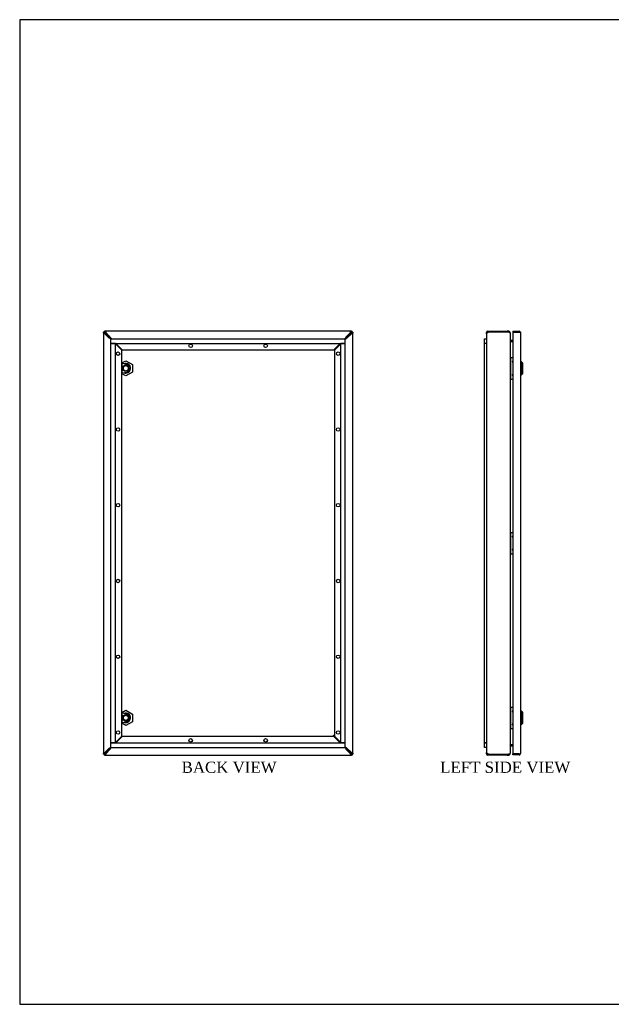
# Model space of a CAD drawing. Header units: inches. Extents: x 0 to 120, y -1 to 80.
# Tile 1 of 4: x 0 to 48, y 0 to 80. Entities that reach past the tile are written whole.
import ezdxf
from ezdxf.enums import TextEntityAlignment as Align

# ---------------------------------------------------------------- set-up
doc = ezdxf.new("R2010")
doc.units = ezdxf.units.IN
doc.header["$MEASUREMENT"] = 0
for name, color, linetype in [('COM56537-5', 7, 'Continuous'), ('COM56538-6', 7, 'Continuous'), ('COM70219', 7, 'Continuous'), ('COM71233-7', 7, 'Continuous'), ('Default', 7, 'Continuous'), ('GSK11134', 7, 'Continuous'), ('HNG14573-1', 7, 'Continuous'), ('LOK10000', 7, 'Continuous'), ('LOK10000CAM', 7, 'Continuous'), ('LOK10000NUT', 7, 'Continuous'), ('LOK10000SC', 7, 'Continuous'), ('STD26123', 7, 'Continuous')]:
    doc.layers.add(name, color=color, linetype=linetype)
doc.styles.add('SEACAD_Times_New_Roman', font='times.ttf')

# ---------------------------------------------------------------- blocks, each defined once
blk = doc.blocks.new('SE2')
at = {"layer": 'COM56537-5', "color": 7, "linetype": 'Continuous'}
for p, q in [((38.179, 54.413), (38.107, 54.413)), ((38.107, 54.312), (38.107, 54.413)), ((38.179, 54.379), (38.179, 54.413)), ((38.215, 54.521), (38.27, 54.521)), ((38.215, 54.449), (38.215, 54.521)), ((38.215, 54.449), (38.27, 54.449)), ((38.27, 54.521), (39.777, 54.521)), ((38.27, 54.449), (38.27, 54.521)), ((39.907, 54.521), (39.777, 54.521)), ((39.907, 54.449), (39.777, 54.449)), ((39.907, 54.449), (39.907, 54.521)), ((39.964, 54.413), (40.015, 54.413)), ((40.015, 54.378), (40.015, 54.413)), ((40.043, 53.772), (40.028, 53.714)), ((40.233, 53.771), (40.051, 53.771)), ((40.051, 53.699), (40.233, 53.699)), ((40.043, 21.08), (40.028, 21.138)), ((40.233, 21.153), (40.051, 21.153)), ((40.051, 21.081), (40.233, 21.081)), ((38.107, 20.439), (38.107, 20.54)), ((38.179, 20.439), (38.107, 20.439)), ((38.179, 20.439), (38.179, 20.473)), ((38.27, 20.403), (38.215, 20.403)), ((38.215, 20.403), (38.215, 20.331)), ((38.27, 20.331), (38.215, 20.331)), ((38.27, 20.403), (38.27, 20.331)), ((39.777, 20.331), (38.27, 20.331)), ((39.777, 20.403), (39.907, 20.403)), ((39.777, 20.331), (39.907, 20.331)), ((39.907, 20.403), (39.907, 20.331)), ((39.964, 20.439), (40.015, 20.439)), ((40.015, 20.439), (40.015, 20.473))]:
    blk.add_line(p, q, dxfattribs=at)
for centre, radius, start, end in [((38.215, 54.413), 0.108, 90, 180), ((38.215, 54.413), 0.036, 90, 180), ((39.907, 54.413), 0.108, 0, 90), ((39.907, 54.413), 0.036, 9.13628, 90), ((40.051, 53.807), 0.036, 180, 256.24309), ((40.051, 53.807), 0.108, 261.29319, 270), ((40.051, 53.807), 0.036, 256.24309, 270), ((40.051, 21.045), 0.036, 103.75691, 180), ((40.051, 21.045), 0.108, 90, 98.70681), ((40.051, 21.045), 0.036, 90, 103.75691), ((38.215, 20.439), 0.108, 180, 270), ((38.215, 20.439), 0.036, 180, 270), ((39.907, 20.439), 0.108, 270, 0), ((39.907, 20.439), 0.036, 270, 350.86372)]:
    blk.add_arc(centre, radius, start, end, dxfattribs=at)
at = {"layer": 'COM56538-6', "color": 7, "linetype": 'Continuous'}
for p, q in [((38.107, 54.312), (38.107, 20.54)), ((38.27, 54.449), (38.215, 54.398)), ((39.777, 54.449), (38.27, 54.449)), ((40.015, 54.379), (40.015, 20.473)), ((40.051, 53.688), (40.043, 53.688)), ((40.051, 53.688), (40.233, 53.688)), ((40.043, 21.164), (40.051, 21.164)), ((40.233, 21.164), (40.051, 21.164)), ((38.215, 20.454), (38.27, 20.403)), ((38.27, 20.403), (39.777, 20.403))]:
    blk.add_line(p, q, dxfattribs=at)
for centre, radius, start, end in [((39.777, 54.067), 0.382, 70.15904, 90), ((40.157, 53.772), 0.142, 183.42655, 216.37236), ((40.155, 21.081), 0.14, 143.39539, 176.8057), ((39.777, 20.786), 0.382, 270, 289.84096)]:
    blk.add_arc(centre, radius, start, end, dxfattribs=at)
for points, knots in [([(38.215, 54.398), (38.201, 54.391), (38.187, 54.384), (38.161, 54.369), (38.149, 54.362), (38.129, 54.348), (38.121, 54.341), (38.11, 54.326), (38.107, 54.319), (38.107, 54.312)], [0, 0, 0, 0, 0.25, 0.25, 0.5, 0.5, 0.75, 0.75, 1, 1, 1, 1]), ([(40.015, 54.379), (40.015, 54.38), (40.015, 54.381), (40.014, 54.384), (40.013, 54.386), (40.012, 54.389), (40.01, 54.391), (40.008, 54.393), (40.005, 54.395), (40.002, 54.398), (39.999, 54.4), (39.995, 54.402), (39.99, 54.404), (39.983, 54.407), (39.97, 54.412), (39.954, 54.416), (39.94, 54.419), (39.929, 54.422), (39.918, 54.424), (39.911, 54.426), (39.907, 54.426)], [0, 0, 0, 0, 0.039708, 0.079608, 0.1197, 0.159978, 0.200442, 0.241088, 0.281914, 0.322916, 0.364092, 0.405438, 0.446952, 0.48863, 0.614447, 0.741619, 0.805765, 0.870219, 0.934968, 1, 1, 1, 1]), ([(38.107, 20.54), (38.107, 20.533), (38.11, 20.526), (38.121, 20.512), (38.129, 20.505), (38.149, 20.49), (38.161, 20.483), (38.187, 20.469), (38.201, 20.462), (38.215, 20.454)], [0, 0, 0, 0, 0.25, 0.25, 0.5, 0.5, 0.75, 0.75, 1, 1, 1, 1]), ([(39.907, 20.426), (39.909, 20.426), (39.914, 20.427), (39.92, 20.428), (39.926, 20.43), (39.933, 20.431), (39.939, 20.433), (39.945, 20.434), (39.951, 20.435), (39.956, 20.437), (39.962, 20.438), (39.967, 20.44), (39.972, 20.442), (39.977, 20.443), (39.981, 20.445), (39.989, 20.448), (39.999, 20.453), (40.007, 20.458), (40.011, 20.463), (40.014, 20.466), (40.015, 20.47), (40.015, 20.472), (40.015, 20.473)], [0, 0, 0, 0, 0.037203, 0.074315, 0.111334, 0.148258, 0.185084, 0.22181, 0.258435, 0.294955, 0.331369, 0.367674, 0.403869, 0.439952, 0.47592, 0.511772, 0.636136, 0.758975, 0.819859, 0.880331, 0.940381, 1, 1, 1, 1])]:
    blk.add_open_spline(points, degree=3, knots=knots, dxfattribs=at)
at = {"layer": 'COM71233-7', "color": 7, "linetype": 'Continuous'}
for p, q in [((40.233, 54.506), (40.233, 54.434)), ((40.233, 54.506), (40.75, 54.506)), ((40.233, 54.434), (40.233, 20.419)), ((40.233, 54.434), (40.75, 54.434)), ((40.75, 54.434), (40.233, 54.434)), ((40.75, 54.434), (40.75, 54.434)), ((40.801, 54.434), (40.75, 54.434)), ((40.75, 54.434), (40.838, 54.434)), ((40.801, 54.434), (40.838, 54.46)), ((40.858, 54.398), (40.858, 20.455)), ((40.858, 54.398), (40.858, 54.398)), ((40.858, 54.398), (40.858, 54.398)), ((40.858, 54.398), (40.858, 54.398)), ((40.233, 20.347), (40.233, 20.419)), ((40.75, 20.419), (40.233, 20.419)), ((40.233, 20.419), (40.75, 20.419)), ((40.75, 20.347), (40.233, 20.347)), ((40.75, 20.419), (40.75, 20.419)), ((40.75, 20.419), (40.801, 20.419)), ((40.75, 20.419), (40.838, 20.419)), ((40.801, 20.419), (40.838, 20.392)), ((40.858, 20.455), (40.858, 20.454)), ((40.858, 20.454), (40.858, 20.454)), ((40.858, 20.454), (40.858, 20.454))]:
    blk.add_line(p, q, dxfattribs=at)
for centre, radius, start, end in [((40.75, 54.398), 0.108, 35.52652, 90), ((40.75, 54.398), 0.036, 86.20979, 90), ((40.75, 54.398), 0.108, 0.21754, 35.52652), ((40.75, 54.398), 0.108, 0, 0.10085), ((40.75, 20.455), 0.036, 270, 273.79021), ((40.75, 20.455), 0.108, 270, 324.47348), ((40.75, 20.455), 0.108, 324.47348, 359.78246), ((40.75, 20.455), 0.108, 359.89915, 0)]:
    blk.add_arc(centre, radius, start, end, dxfattribs=at)
for points in [[(40.838, 54.434), (40.845, 54.428), (40.85, 54.422), (40.856, 54.41), (40.858, 54.404), (40.858, 54.398)], [(40.838, 20.419), (40.845, 20.425), (40.85, 20.431), (40.856, 20.443), (40.858, 20.448), (40.858, 20.454)]]:
    blk.add_open_spline(points, degree=3, knots=[0, 0, 0, 0, 0.5, 0.5, 1, 1, 1, 1], dxfattribs=at)
at = {"layer": 'GSK11134', "color": 7, "linetype": 'Continuous'}
for p, q in [((37.957, 53.532), (37.957, 53.907)), ((37.957, 53.907), (38.107, 53.907)), ((38.107, 53.532), (37.957, 53.532)), ((37.957, 21.32), (37.957, 53.53)), ((38.107, 53.53), (37.957, 53.53)), ((37.957, 20.945), (37.957, 21.32)), ((37.957, 21.32), (38.107, 21.32)), ((38.107, 21.32), (37.957, 21.32)), ((38.107, 20.945), (37.957, 20.945))]:
    blk.add_line(p, q, dxfattribs=at)
at = {"layer": 'HNG14573-1', "color": 7, "linetype": 'Continuous'}
for p, q in [((40.072, 52.387), (40.015, 52.387)), ((40.072, 50.655), (40.072, 52.387)), ((40.072, 52.387), (40.093, 52.387)), ((40.093, 52.387), (40.233, 52.387)), ((40.072, 50.655), (40.015, 50.655)), ((40.072, 50.655), (40.093, 50.655)), ((40.093, 50.655), (40.233, 50.655)), ((40.072, 38.292), (40.015, 38.292)), ((40.072, 36.56), (40.072, 38.292)), ((40.072, 38.292), (40.093, 38.292)), ((40.093, 38.292), (40.233, 38.292)), ((40.072, 36.56), (40.015, 36.56)), ((40.072, 36.56), (40.093, 36.56)), ((40.093, 36.56), (40.233, 36.56)), ((40.072, 24.197), (40.015, 24.197)), ((40.072, 22.465), (40.072, 24.197)), ((40.072, 24.197), (40.093, 24.197)), ((40.093, 24.197), (40.233, 24.197)), ((40.072, 22.465), (40.015, 22.465)), ((40.072, 22.465), (40.093, 22.465)), ((40.093, 22.465), (40.233, 22.465))]:
    blk.add_line(p, q, dxfattribs=at)
for centre in [(40.212, 52.052), (40.212, 50.99), (40.212, 37.957), (40.212, 36.895), (40.212, 23.862), (40.212, 22.8)]:
    blk.add_arc(centre, 0.022, 17.34144, 342.65856, dxfattribs=at)
at = {"layer": 'LOK10000', "color": 7, "linetype": 'Continuous'}
for p, q in [((40.918, 52.071), (40.858, 52.071)), ((40.918, 52.071), (40.918, 50.971)), ((41.018, 51.971), (40.918, 52.071)), ((41.018, 51.971), (41.018, 51.071)), ((40.858, 50.971), (40.918, 50.971)), ((40.918, 50.971), (41.018, 51.071)), ((40.918, 23.881), (40.858, 23.881)), ((40.918, 23.881), (40.918, 22.781)), ((41.018, 23.781), (40.918, 23.881)), ((41.018, 23.781), (41.018, 22.881)), ((40.858, 22.781), (40.918, 22.781)), ((40.918, 22.781), (41.018, 22.881))]:
    blk.add_line(p, q, dxfattribs=at)
blk = doc.blocks.new('SE3')
at = {"layer": 'COM56537-5', "color": 7, "linetype": 'Continuous'}
for p, q in [((7.268, 54.449), (7.268, 54.521)), ((7.268, 54.521), (7.319, 54.521)), ((7.268, 54.449), (7.319, 54.449)), ((27.213, 54.521), (7.319, 54.521)), ((7.319, 54.449), (7.319, 54.521)), ((7.405, 54.413), (7.756, 54.041)), ((26.776, 54.041), (27.127, 54.413)), ((27.213, 54.521), (27.264, 54.521)), ((27.213, 54.449), (27.213, 54.521)), ((27.213, 54.449), (27.264, 54.449)), ((27.264, 54.449), (27.264, 54.521)), ((7.844, 53.907), (7.782, 53.965)), ((8.214, 53.532), (8.725, 53.021)), ((25.807, 53.021), (26.318, 53.532)), ((26.751, 53.965), (26.688, 53.907)), ((8.725, 53.021), (25.807, 53.021)), ((8.725, 21.831), (8.214, 21.32)), ((25.807, 21.831), (8.725, 21.831)), ((26.318, 21.32), (25.807, 21.831)), ((7.756, 20.811), (7.405, 20.439)), ((7.782, 20.888), (7.844, 20.945)), ((26.688, 20.945), (26.751, 20.888)), ((27.127, 20.439), (26.776, 20.811)), ((7.268, 20.403), (7.268, 20.331)), ((7.319, 20.403), (7.268, 20.403)), ((7.319, 20.331), (7.268, 20.331)), ((7.319, 20.403), (7.319, 20.331)), ((7.319, 20.331), (27.213, 20.331)), ((27.264, 20.403), (27.213, 20.403)), ((27.213, 20.403), (27.213, 20.331)), ((27.264, 20.331), (27.213, 20.331)), ((27.264, 20.403), (27.264, 20.331))]:
    blk.add_line(p, q, dxfattribs=at)
for centre in [(14.243, 53.333), (20.289, 53.333), (14.243, 21.519), (20.289, 21.519)]:
    blk.add_circle(centre, 0.141, dxfattribs=at)
for centre, radius, start, end in [((7.65, 54.634), 0.382, 215.26826, 227.0484), ((-5.558, 40.445), 19.003, 45.42708, 47.0484), ((8.536, 54.259), 0.81, 195.59394, 201.29091), ((25.996, 54.259), 0.81, 338.70909, 344.40606), ((40.09, 40.445), 19.003, 132.9516, 134.57292), ((26.882, 54.634), 0.382, 312.9516, 324.73174), ((-5.558, 34.407), 19.003, 312.9516, 314.57292), ((8.536, 20.594), 0.81, 158.70909, 164.40606), ((25.996, 20.594), 0.81, 15.59394, 21.29091), ((40.09, 34.407), 19.003, 225.42708, 227.0484), ((7.65, 20.218), 0.382, 132.9516, 144.73174), ((26.882, 20.218), 0.382, 35.26826, 47.0484)]:
    blk.add_arc(centre, radius, start, end, dxfattribs=at)
for points in [[(7.338, 54.413), (7.333, 54.418), (7.329, 54.422), (7.32, 54.43), (7.315, 54.434), (7.307, 54.441), (7.304, 54.444), (7.297, 54.448), (7.294, 54.449), (7.291, 54.449)], [(7.319, 54.521), (7.326, 54.521), (7.334, 54.518), (7.348, 54.508), (7.355, 54.5), (7.369, 54.48), (7.377, 54.468), (7.391, 54.441), (7.398, 54.427), (7.405, 54.413)], [(7.319, 54.449), (7.326, 54.449), (7.334, 54.448), (7.348, 54.445), (7.355, 54.442), (7.369, 54.435), (7.377, 54.431), (7.391, 54.423), (7.398, 54.418), (7.405, 54.413)], [(27.127, 54.413), (27.134, 54.427), (27.141, 54.441), (27.156, 54.468), (27.163, 54.48), (27.177, 54.5), (27.184, 54.508), (27.198, 54.518), (27.206, 54.521), (27.213, 54.521)], [(27.127, 54.413), (27.134, 54.418), (27.141, 54.423), (27.156, 54.431), (27.163, 54.435), (27.177, 54.442), (27.184, 54.445), (27.198, 54.448), (27.206, 54.449), (27.213, 54.449)], [(27.241, 54.449), (27.238, 54.449), (27.235, 54.448), (27.228, 54.444), (27.225, 54.441), (27.217, 54.434), (27.212, 54.43), (27.204, 54.422), (27.199, 54.418), (27.194, 54.413)], [(7.291, 20.403), (7.294, 20.403), (7.297, 20.404), (7.304, 20.408), (7.307, 20.411), (7.315, 20.418), (7.32, 20.422), (7.329, 20.43), (7.333, 20.435), (7.338, 20.439)], [(7.405, 20.439), (7.398, 20.434), (7.391, 20.43), (7.377, 20.421), (7.369, 20.417), (7.355, 20.41), (7.348, 20.408), (7.334, 20.404), (7.326, 20.403), (7.319, 20.403)], [(7.405, 20.439), (7.398, 20.425), (7.391, 20.411), (7.377, 20.385), (7.369, 20.373), (7.355, 20.353), (7.348, 20.345), (7.334, 20.334), (7.326, 20.331), (7.319, 20.331)], [(27.213, 20.403), (27.206, 20.403), (27.198, 20.404), (27.184, 20.408), (27.177, 20.41), (27.163, 20.417), (27.156, 20.421), (27.141, 20.43), (27.134, 20.434), (27.127, 20.439)], [(27.213, 20.331), (27.206, 20.331), (27.198, 20.334), (27.184, 20.345), (27.177, 20.353), (27.163, 20.373), (27.156, 20.385), (27.141, 20.411), (27.134, 20.425), (27.127, 20.439)], [(27.194, 20.439), (27.199, 20.435), (27.204, 20.43), (27.212, 20.422), (27.217, 20.418), (27.225, 20.411), (27.228, 20.408), (27.235, 20.404), (27.238, 20.403), (27.241, 20.403)]]:
    blk.add_open_spline(points, degree=3, knots=[0, 0, 0, 0, 0.25, 0.25, 0.5, 0.5, 0.75, 0.75, 1, 1, 1, 1], dxfattribs=at)
at = {"layer": 'COM56538-6', "color": 7, "linetype": 'Continuous'}
for p, q in [((7.268, 54.449), (7.196, 54.449)), ((7.196, 54.398), (7.196, 54.449)), ((7.196, 54.398), (7.196, 20.454)), ((7.268, 54.398), (7.196, 54.398)), ((7.268, 54.398), (7.268, 54.449)), ((7.676, 53.961), (7.304, 54.312)), ((27.228, 54.312), (26.856, 53.961)), ((27.264, 54.449), (27.336, 54.449)), ((27.264, 54.449), (27.264, 54.398)), ((27.264, 54.398), (27.336, 54.398)), ((27.336, 54.449), (27.336, 54.398)), ((27.336, 20.454), (27.336, 54.398)), ((7.753, 53.936), (7.81, 53.873)), ((8.158, 53.53), (8.156, 53.532)), ((8.696, 52.992), (8.186, 53.502)), ((26.346, 53.502), (25.836, 52.992)), ((26.376, 53.532), (26.374, 53.53)), ((26.722, 53.873), (26.78, 53.936)), ((8.696, 21.86), (8.696, 52.992)), ((25.836, 52.992), (25.836, 21.86)), ((8.186, 21.35), (8.696, 21.86)), ((25.836, 21.86), (26.346, 21.35)), ((7.304, 20.54), (7.676, 20.891)), ((7.81, 20.979), (7.753, 20.917)), ((26.78, 20.917), (26.722, 20.979)), ((26.856, 20.891), (27.228, 20.54)), ((7.196, 20.403), (7.196, 20.454)), ((7.268, 20.454), (7.196, 20.454)), ((7.268, 20.403), (7.196, 20.403)), ((7.268, 20.403), (7.268, 20.454)), ((27.264, 20.454), (27.264, 20.403)), ((27.264, 20.454), (27.336, 20.454)), ((27.264, 20.403), (27.336, 20.403)), ((27.336, 20.454), (27.336, 20.403))]:
    blk.add_line(p, q, dxfattribs=at)
for centre in [(8.384, 52.701), (26.148, 52.701), (8.384, 46.591), (26.148, 46.591), (8.384, 40.481), (26.148, 40.481), (8.384, 34.371), (26.148, 34.371), (8.384, 28.261), (26.148, 28.261), (8.384, 22.151), (26.148, 22.151)]:
    blk.add_circle(centre, 0.141, dxfattribs=at)
for centre, radius, start, end in [((7.083, 54.067), 0.382, 42.9516, 54.73174), ((21.272, 67.276), 19.003, 222.9516, 224.57292), ((13.26, 67.276), 19.003, 315.42708, 317.0484), ((27.449, 54.067), 0.382, 125.26826, 137.0484), ((7.458, 53.181), 0.81, 68.70909, 74.40606), ((27.074, 53.181), 0.81, 105.59394, 111.29091), ((21.272, 7.577), 19.003, 135.42708, 137.0484), ((7.458, 21.671), 0.81, 285.59394, 291.29091), ((27.074, 21.671), 0.81, 248.70909, 254.40606), ((13.26, 7.577), 19.003, 42.9516, 44.57292), ((7.083, 20.786), 0.382, 305.26826, 317.0484), ((27.449, 20.786), 0.382, 222.9516, 234.73174)]:
    blk.add_arc(centre, radius, start, end, dxfattribs=at)
for points in [[(7.304, 54.312), (7.29, 54.319), (7.276, 54.326), (7.25, 54.341), (7.238, 54.348), (7.218, 54.362), (7.21, 54.369), (7.199, 54.384), (7.196, 54.391), (7.196, 54.398)], [(7.268, 54.426), (7.268, 54.424), (7.269, 54.42), (7.273, 54.413), (7.276, 54.41), (7.283, 54.402), (7.287, 54.398), (7.295, 54.389), (7.3, 54.384), (7.304, 54.379)], [(7.304, 54.312), (7.299, 54.319), (7.295, 54.326), (7.286, 54.341), (7.282, 54.348), (7.275, 54.362), (7.273, 54.369), (7.269, 54.384), (7.268, 54.391), (7.268, 54.398)], [(27.228, 54.379), (27.232, 54.384), (27.237, 54.389), (27.245, 54.398), (27.249, 54.402), (27.256, 54.41), (27.259, 54.413), (27.263, 54.42), (27.264, 54.424), (27.264, 54.426)], [(27.264, 54.398), (27.264, 54.391), (27.263, 54.384), (27.26, 54.369), (27.257, 54.362), (27.25, 54.348), (27.246, 54.341), (27.237, 54.326), (27.233, 54.319), (27.228, 54.312)], [(27.336, 54.398), (27.336, 54.391), (27.333, 54.384), (27.322, 54.369), (27.314, 54.362), (27.294, 54.348), (27.282, 54.341), (27.256, 54.326), (27.242, 54.319), (27.228, 54.312)], [(7.196, 20.454), (7.196, 20.462), (7.199, 20.469), (7.21, 20.483), (7.218, 20.49), (7.238, 20.505), (7.25, 20.512), (7.276, 20.526), (7.29, 20.533), (7.304, 20.54)], [(7.268, 20.454), (7.268, 20.462), (7.269, 20.469), (7.273, 20.483), (7.275, 20.49), (7.282, 20.505), (7.286, 20.512), (7.295, 20.526), (7.299, 20.533), (7.304, 20.54)], [(7.304, 20.473), (7.3, 20.468), (7.295, 20.464), (7.287, 20.455), (7.283, 20.45), (7.276, 20.443), (7.273, 20.439), (7.269, 20.432), (7.268, 20.429), (7.268, 20.426)], [(27.228, 20.54), (27.233, 20.533), (27.237, 20.526), (27.246, 20.512), (27.25, 20.505), (27.257, 20.49), (27.26, 20.483), (27.263, 20.469), (27.264, 20.462), (27.264, 20.454)], [(27.228, 20.54), (27.242, 20.533), (27.256, 20.526), (27.282, 20.512), (27.294, 20.505), (27.314, 20.49), (27.322, 20.483), (27.333, 20.469), (27.336, 20.462), (27.336, 20.454)], [(27.264, 20.426), (27.264, 20.429), (27.263, 20.432), (27.259, 20.439), (27.256, 20.443), (27.249, 20.45), (27.245, 20.455), (27.237, 20.464), (27.232, 20.468), (27.228, 20.473)]]:
    blk.add_open_spline(points, degree=3, knots=[0, 0, 0, 0, 0.25, 0.25, 0.5, 0.5, 0.75, 0.75, 1, 1, 1, 1], dxfattribs=at)
at = {"layer": 'COM70219', "color": 7, "linetype": 'Continuous'}
for p, q in [((8.166, 53.53), (8.166, 53.532)), ((26.366, 53.532), (26.366, 53.53))]:
    blk.add_line(p, q, dxfattribs=at)
for centre, start, end in [((8.166, 53.551), 131.4507, 138.5493), ((26.366, 53.551), 41.4507, 48.5493), ((8.166, 21.301), 221.4507, 228.5493), ((26.366, 21.301), 311.4507, 318.5493)]:
    blk.add_arc(centre, 0.5, start, end, dxfattribs=at)
at = {"layer": 'COM71233-7', "color": 7, "linetype": 'Continuous'}
for p, q in [((7.268, 54.434), (7.283, 54.434)), ((7.283, 54.449), (7.283, 54.434)), ((7.283, 54.402), (7.283, 54.434)), ((7.283, 54.434), (7.316, 54.434)), ((7.283, 54.434), (7.319, 54.398)), ((7.319, 54.398), (7.283, 54.433)), ((7.319, 54.398), (7.319, 54.398)), ((7.319, 54.398), (7.319, 54.398)), ((27.212, 54.398), (27.248, 54.434)), ((27.248, 54.433), (27.212, 54.398)), ((27.212, 54.398), (27.212, 54.398)), ((27.212, 54.398), (27.212, 54.398)), ((27.216, 54.434), (27.248, 54.434)), ((27.248, 54.449), (27.248, 54.434)), ((27.248, 54.434), (27.248, 54.401)), ((27.264, 54.434), (27.248, 54.434)), ((7.268, 20.419), (7.283, 20.419)), ((7.283, 20.419), (7.319, 20.455)), ((7.319, 20.454), (7.283, 20.419)), ((7.283, 20.419), (7.283, 20.451)), ((7.316, 20.419), (7.283, 20.419)), ((7.283, 20.403), (7.283, 20.419)), ((7.319, 20.455), (7.319, 20.455)), ((7.319, 20.455), (7.319, 20.454)), ((27.212, 20.455), (27.212, 20.455)), ((27.212, 20.454), (27.212, 20.455)), ((27.212, 20.455), (27.248, 20.419)), ((27.248, 20.419), (27.212, 20.454)), ((27.248, 20.419), (27.216, 20.419)), ((27.248, 20.452), (27.248, 20.419)), ((27.248, 20.403), (27.248, 20.419)), ((27.264, 20.419), (27.248, 20.419))]:
    blk.add_line(p, q, dxfattribs=at)
at = {"layer": 'GSK11134', "color": 7, "linetype": 'Continuous'}
for p, q in [((7.811, 53.532), (7.811, 53.907)), ((7.811, 53.907), (26.721, 53.907)), ((7.811, 53.532), (26.721, 53.532)), ((7.811, 21.32), (7.811, 53.53)), ((8.186, 53.53), (7.811, 53.53)), ((8.186, 21.32), (8.186, 53.53)), ((26.346, 21.32), (26.346, 53.53)), ((26.721, 53.53), (26.346, 53.53)), ((26.721, 53.532), (26.721, 53.907)), ((26.721, 21.32), (26.721, 53.53)), ((7.811, 20.945), (7.811, 21.32)), ((7.811, 21.32), (26.721, 21.32)), ((8.186, 21.32), (7.811, 21.32)), ((7.811, 20.945), (26.721, 20.945)), ((26.721, 21.32), (26.346, 21.32)), ((26.721, 20.945), (26.721, 21.32))]:
    blk.add_line(p, q, dxfattribs=at)
at = {"layer": 'LOK10000', "color": 7, "linetype": 'Continuous'}
for p, q in [((9.007, 51.129), (9.007, 51.199)), ((9.007, 22.939), (9.007, 23.009))]:
    blk.add_line(p, q, dxfattribs=at)
for centre, radius, start, end in [((9.007, 51.521), 0.392, 270, 116.03585), ((9.007, 51.521), 0.393, 243.96415, 270), ((9.007, 23.331), 0.392, 270, 116.03585), ((9.007, 23.331), 0.392, 243.96415, 270)]:
    blk.add_arc(centre, radius, start, end, dxfattribs=at)
at = {"layer": 'LOK10000CAM', "color": 7, "linetype": 'Continuous'}
for p, q in [((8.696, 51.896), (8.707, 51.896)), ((8.707, 51.146), (8.707, 51.896)), ((9.122, 51.824), (8.707, 51.896)), ((8.696, 51.146), (8.707, 51.146)), ((8.707, 51.146), (9.122, 51.219)), ((8.696, 23.706), (8.707, 23.706)), ((8.707, 22.956), (8.707, 23.706)), ((9.122, 23.634), (8.707, 23.706)), ((8.707, 22.956), (9.122, 23.029)), ((8.696, 22.956), (8.707, 22.956))]:
    blk.add_line(p, q, dxfattribs=at)
for centre in [(9.07, 51.521), (9.07, 23.331)]:
    blk.add_arc(centre, 0.307, 279.91015, 80.08985, dxfattribs=at)
at = {"layer": 'LOK10000NUT', "color": 7, "linetype": 'Continuous'}
for p, q in [((8.696, 51.954), (9.007, 52.133)), ((9.007, 52.133), (9.537, 51.827)), ((9.537, 51.827), (9.537, 51.215)), ((9.007, 50.909), (8.696, 51.089)), ((9.537, 51.215), (9.007, 50.909)), ((8.696, 23.764), (9.007, 23.943)), ((9.007, 23.943), (9.537, 23.637)), ((9.537, 23.637), (9.537, 23.025)), ((9.007, 22.719), (8.696, 22.899)), ((9.537, 23.025), (9.007, 22.719))]:
    blk.add_line(p, q, dxfattribs=at)
at = {"layer": 'LOK10000SC', "color": 7, "linetype": 'Continuous'}
for p, q in [((8.815, 51.632), (9.007, 51.743)), ((8.815, 51.41), (8.815, 51.632)), ((9.007, 51.743), (9.2, 51.632)), ((9.2, 51.632), (9.2, 51.41)), ((9.007, 51.299), (8.815, 51.41)), ((9.2, 51.41), (9.007, 51.299)), ((8.815, 23.442), (9.007, 23.553)), ((8.815, 23.22), (8.815, 23.442)), ((9.007, 23.109), (8.815, 23.22)), ((9.007, 23.553), (9.2, 23.442)), ((9.2, 23.22), (9.007, 23.109)), ((9.2, 23.442), (9.2, 23.22))]:
    blk.add_line(p, q, dxfattribs=at)
for centre in [(9.007, 51.521), (9.007, 23.331)]:
    blk.add_circle(centre, 0.263, dxfattribs=at)
at = {"layer": 'STD26123', "color": 7, "linetype": 'Continuous'}
for radius, start, end in [(0.156, 103.69775, 166.11346), (0.125, 107.21751, 162.5424), (0.125, 305.69413, 324.63447), (0.156, 307.56716, 322.69441)]:
    blk.add_arc((25.873, 21.794), radius, start, end, dxfattribs=at)
blk = doc.blocks.new('BORDER')
at = {"layer": 'Default', "color": 7, "linetype": 'Continuous'}
for p, q in [((0, 27.86), (-41.86, 27.86)), ((-41.86, 27.86), (-41.86, 0)), ((-41.86, 0), (0, 0))]:
    blk.add_line(p, q, dxfattribs=at)

msp = doc.modelspace()

# ---------------------------------------------------------------- block references
at = {"layer": 'Default', "color": 7, "xscale": 2.85, "yscale": 2.85, "zscale": 2.85}
msp.add_blockref('BORDER', (119.744, 0.233), dxfattribs=at)
at = {"layer": 'Default'}
for name in ['SE3', 'SE2']:
    msp.add_blockref(name, (0, 0), dxfattribs=at)

# ---------------------------------------------------------------- texts
at = {"layer": 'Default', "color": 7, "linetype": 'Continuous', "style": 'SEACAD_Times_New_Roman'}
for s, p in [('BACK VIEW', (13.512, 19.801)), ('LEFT SIDE VIEW', (34.38, 19.801))]:
    msp.add_text(s, height=0.9, dxfattribs=at).set_placement(p, align=Align.TOP_LEFT)

doc.saveas('drawing.dxf')
